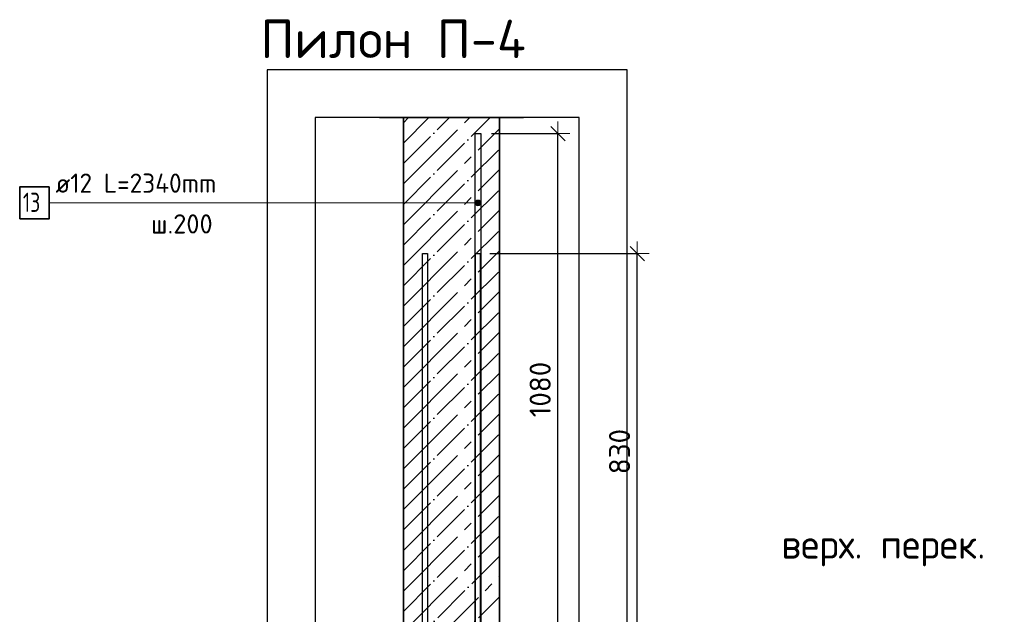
# Model space of a CAD drawing. Header units: millimetres. Extents: x 2792 to 69837, y -2757 to 29968.
# Tile 14 of 77: x 6276 to 8327, y 10171 to 11410. Entities that reach past the tile are written whole.
import ezdxf

# ---------------------------------------------------------------- set-up
doc = ezdxf.new("R2010")
doc.units = ezdxf.units.MM
doc.header["$PDMODE"] = 65
doc.linetypes.add('______11', pattern=[100, 80, -10, 0, -10])
doc.linetypes.add('______5', pattern=[220, 160, -20, 20, -20])
for name, color, linetype, lineweight in [('Standard', 7, 'Continuous', 25), ('Арм.стержн. вертикальными 1', 22, 'Continuous', 35), ('Высотная отметки_ общее', 7, 'Continuous', 13), ('Размерная линия_ общее', 7, 'Continuous', 13)]:
    doc.layers.add(name, color=color, linetype=linetype, lineweight=lineweight)
doc.layers.add('Арм.стержн. вертикальными 2', color=7, linetype='Continuous', lineweight=35, true_color=0x006e00)
doc.styles.add('ISOCPEUR', font='ISOCPEUR')
doc.dimstyles.new('DIMSTYLE_3', dxfattribs={"dimtxt": 44, "dimasz": 50, "dimexe": 0, "dimexo": 0, "dimgap": 22, "dimtad": 2, "dimdec": 0, "dimrnd": 5, "dimzin": 12, "dimdsep": 46, "dimtxsty": 'ISOCPEUR', "dimblk1": 'ALL_ML_STRICH', "dimblk2": 'ALL_ML_STRICH', "dimsah": 1, "dimcen": 0, "dimclrd": 7, "dimclre": 256, "dimclrt": 7, "dimadec": 0, "dimazin": 0, "dimtfac": 1, "dimtdec": 0, "dimtix": 1, "dimtmove": 2, "dimatfit": 3, "dimfxl": 0, "dimtzin": 0, "dimlwd": 0, "dimlwe": -3, "dimarcsym": 0})

# ---------------------------------------------------------------- blocks, each defined once
blk = doc.blocks.new('ALL_ML_STRICH')
at = {"color": 0, "linetype": 'ByBlock', "lineweight": -2}
for p, q in [((0, -0.5), (0, 0.5)), ((-1, 0), (0.5, 0)), ((-0.3, -0.3), (0.3, 0.3))]:
    blk.add_line(p, q, dxfattribs=at)
blk = doc.blocks.new('*D102')
at = {"layer": 'DEFPOINTS', "color": 7, "linetype": 'Continuous', "lineweight": 13, "transparency": 33554687}
for p in [(7238.2, 11172.6), (7274.7, 10092.6), (7396.7, 10092.6)]:
    blk.add_point(p, dxfattribs=at)
at = {"layer": 'Размерная линия_ общее', "color": 253, "linetype": 'Continuous', "lineweight": -2, "true_color": 0xa0a0a0, "transparency": 33554687}
for p, q in [((7258.2, 11172.6), (7396.7, 11172.6)), ((7294.7, 10092.6), (7396.7, 10092.6))]:
    blk.add_line(p, q, dxfattribs=at)
at = {"layer": 'Размерная линия_ общее', "color": 7, "linetype": 'Continuous', "lineweight": -2, "transparency": 33554687}
blk.add_line((7396.7, 10092.6), (7396.7, 11172.6), dxfattribs=at)
at = {"layer": 'Размерная линия_ общее', "color": 7, "linetype": 'Continuous', "lineweight": 13, "transparency": 33554687, "xscale": 50, "yscale": 50, "zscale": 50}
for p, rotation in [((7396.7, 11172.6), 90), ((7396.7, 10092.6), 270)]:
    blk.add_blockref('ALL_ML_STRICH', p, dxfattribs=dict(at, rotation=rotation))
at = {"layer": 'Размерная линия_ общее', "color": 7, "linetype": 'Continuous', "lineweight": 13, "transparency": 33554687, "insert": (7359.7, 10639.2), "char_height": 44, "width": 176, "attachment_point": 5, "rotation": 90, "style": 'ISOCPEUR'}
blk.add_mtext('\\A1;{1080}', dxfattribs=at)
blk = doc.blocks.new('COMPLEX_ELEVATIONDIM_4')
at = {"layer": 'Высотная отметки_ общее', "color": 7, "linetype": 'Continuous', "lineweight": 13, "transparency": 33554687, "insert": (7862.2, 10270.5), "char_height": 60, "width": 478.865, "attachment_point": 7, "style": 'ISOCPEUR'}
blk.add_mtext('\\W0.97;верх. перек.', dxfattribs=at)
blk = doc.blocks.new('*D112')
at = {"layer": 'DEFPOINTS', "color": 7, "linetype": 'Continuous', "lineweight": 13, "transparency": 33554687}
for p in [(7234.7, 10922.6), (7274.7, 10092.6), (7562.1, 10092.6)]:
    blk.add_point(p, dxfattribs=at)
at = {"layer": 'Размерная линия_ общее', "color": 253, "linetype": 'Continuous', "lineweight": -2, "true_color": 0xa0a0a0, "transparency": 33554687}
for p, q in [((7254.7, 10922.6), (7562.1, 10922.6)), ((7294.7, 10092.6), (7562.1, 10092.6))]:
    blk.add_line(p, q, dxfattribs=at)
at = {"layer": 'Размерная линия_ общее', "color": 7, "linetype": 'Continuous', "lineweight": -2, "transparency": 33554687}
blk.add_line((7562.1, 10092.6), (7562.1, 10922.6), dxfattribs=at)
at = {"layer": 'Размерная линия_ общее', "color": 7, "linetype": 'Continuous', "lineweight": 13, "transparency": 33554687, "xscale": 50, "yscale": 50, "zscale": 50}
for p, rotation in [((7562.1, 10922.6), 90), ((7562.1, 10092.6), 270)]:
    blk.add_blockref('ALL_ML_STRICH', p, dxfattribs=dict(at, rotation=rotation))
at = {"layer": 'Размерная линия_ общее', "color": 7, "linetype": 'Continuous', "lineweight": 13, "transparency": 33554687, "insert": (7525.1, 10509.8), "char_height": 44, "width": 132, "attachment_point": 5, "rotation": 90, "style": 'ISOCPEUR'}
blk.add_mtext('\\A1;{830}', dxfattribs=at)

msp = doc.modelspace()

# ---------------------------------------------------------------- hatches: boundary and pattern name
at = {"layer": 'Арм.стержн. вертикальными 2', "linetype": 'Continuous', "lineweight": 13, "transparency": 33554687}
for points in [[(7225, 11025.1), (7225, 11031.1), (7224.2, 11028.1)], [(7225, 11031.1), (7227.2, 11022.9), (7227.2, 11033.2)], [(7225, 11031.1), (7225, 11025.1), (7227.2, 11022.9)], [(7227.2, 11033.2), (7230.2, 11022.1), (7230.2, 11034.1)], [(7227.2, 11033.2), (7227.2, 11022.9), (7230.2, 11022.1)], [(7230.2, 11034.1), (7230.2, 11022.1), (7233.2, 11022.9)], [(7230.2, 11034.1), (7233.2, 11022.9), (7233.2, 11033.2)], [(7233.2, 11033.2), (7233.2, 11022.9), (7235.4, 11025.1)], [(7233.2, 11033.2), (7235.4, 11025.1), (7235.4, 11031.1)], [(7235.4, 11031.1), (7235.4, 11025.1), (7236.2, 11028.1)]]:
    msp.add_hatch(color=7, dxfattribs=at).paths.add_polyline_path(points)

# ---------------------------------------------------------------- linework, layer by layer
at = {"color": 52, "linetype": 'Continuous', "lineweight": -3, "transparency": 33554687}
for p, q in [((6890.7, 11205.9), (6890.7, 6462.4)), ((7440.7, 11205.9), (6890.7, 11205.9)), ((6890.7, 11205.9), (6890.7, 6462.4)), ((7440.7, 11205.9), (6890.7, 11205.9)), ((7440.7, 6462.4), (7440.7, 11205.9)), ((7440.7, 6462.4), (7440.7, 11205.9))]:
    msp.add_line(p, q, dxfattribs=at)
at = {"color": 7, "linetype": 'Continuous', "lineweight": 25, "transparency": 33554687}
msp.add_line((7024.7, 11205.9), (7324.7, 11205.9), dxfattribs=at)
at = {"color": 253, "linetype": '______11', "lineweight": -3, "true_color": 0xababab, "transparency": 33554687}
for p, q in [((7074.7, 11025.2), (7255.4, 11205.9)), ((7074.7, 11110), (7170.6, 11205.9)), ((7074.7, 11194.9), (7085.7, 11205.9)), ((7074.7, 10940.3), (7274.7, 11140.3)), ((7074.7, 10855.5), (7274.7, 11055.5)), ((7074.7, 10770.6), (7274.7, 10970.6)), ((7074.7, 10685.8), (7274.7, 10885.8)), ((7074.7, 10600.9), (7274.7, 10800.9)), ((7074.7, 10516.1), (7274.7, 10716.1)), ((7074.7, 10431.2), (7274.7, 10631.2)), ((7074.7, 10346.4), (7274.7, 10546.4)), ((7074.7, 10261.5), (7274.7, 10461.5)), ((7074.7, 10176.7), (7274.7, 10376.7)), ((7075.5, 10092.6), (7274.7, 10291.8)), ((7160.3, 10092.6), (7274.7, 10207))]:
    msp.add_line(p, q, dxfattribs=at)
at = {"color": 253, "linetype": '______5', "lineweight": -3, "true_color": 0xababab, "transparency": 33554687}
for p, q in [((7074.7, 11067.6), (7213, 11205.9)), ((7074.7, 11152.5), (7128.1, 11205.9)), ((7074.7, 10982.8), (7274.7, 11182.8)), ((7074.7, 10897.9), (7274.7, 11097.9)), ((7074.7, 10813.1), (7274.7, 11013.1)), ((7074.7, 10728.2), (7274.7, 10928.2)), ((7074.7, 10643.4), (7274.7, 10843.4)), ((7074.7, 10558.5), (7274.7, 10758.5)), ((7074.7, 10473.6), (7274.7, 10673.6)), ((7074.7, 10388.8), (7274.7, 10588.8)), ((7074.7, 10303.9), (7274.7, 10503.9)), ((7074.7, 10219.1), (7274.7, 10419.1)), ((7074.7, 10134.2), (7274.7, 10334.2)), ((7117.9, 10092.6), (7274.7, 10249.4))]:
    msp.add_line(p, q, dxfattribs=at)
at = {"color": 7, "linetype": 'Continuous', "lineweight": 35, "transparency": 33554687}
for p, q in [((7074.7, 11205.9), (7074.7, 10092.6)), ((7274.7, 10092.6), (7274.7, 11205.9))]:
    msp.add_line(p, q, dxfattribs=at)
at = {"layer": 'Standard', "color": 7, "linetype": 'Continuous', "lineweight": 25, "transparency": 33554687}
msp.add_lwpolyline([(6790.7, 6362.4), (7540.7, 6362.4), (7540.7, 11305.9), (6790.7, 11305.9), (6790.7, 6362.4)], dxfattribs=at)
at = {"layer": 'Арм.стержн. вертикальными 1', "color": 4, "linetype": 'Continuous', "lineweight": 25, "transparency": 33554687}
for points in [[(7114.7, 6792.6), (7114.7, 10922.6), (7124.7, 10922.6), (7124.7, 6792.6), (7114.7, 6792.6)], [(7114.7, 6792.6), (7114.7, 10922.6), (7124.7, 10922.6), (7124.7, 6792.6), (7114.7, 6792.6)], [(7224.7, 6792.6), (7224.7, 10922.6), (7234.7, 10922.6), (7234.7, 6792.6), (7224.7, 6792.6)], [(7224.7, 6792.6), (7224.7, 10922.6), (7234.7, 10922.6), (7234.7, 6792.6), (7224.7, 6792.6)]]:
    msp.add_lwpolyline(points, dxfattribs=at)
at = {"layer": 'Арм.стержн. вертикальными 2', "color": 7, "linetype": 'Continuous', "lineweight": 13, "transparency": 33554687}
for p, q in [((6336.8, 11028.1), (6940.8, 11028.1)), ((6940.8, 11028.1), (7230.2, 11028.1)), ((7224.2, 11028.1), (7224.2, 11028.1)), ((7230.2, 11034.1), (7230.2, 11034.1)), ((7230.2, 11022.1), (7230.2, 11022.1)), ((7236.2, 11028.1), (7236.2, 11028.1))]:
    msp.add_line(p, q, dxfattribs=at)
at = {"layer": 'Арм.стержн. вертикальными 2', "color": 34, "linetype": 'Continuous', "lineweight": 25, "transparency": 33554687}
msp.add_lwpolyline([(7236.2, 11172.6), (7236.2, 8832.6), (7224.2, 8832.6), (7224.2, 11172.6), (7236.2, 11172.6)], dxfattribs=at)
msp.add_lwpolyline([(7236.2, 11172.6), (7236.2, 8832.6), (7224.2, 8832.6), (7224.2, 11172.6), (7236.2, 11172.6)], dxfattribs=at)
at = {"layer": 'Арм.стержн. вертикальными 2', "color": 7, "linetype": 'Continuous', "lineweight": 35, "transparency": 33554687}
msp.add_lwpolyline([(6275.5, 10994.7), (6336.8, 10994.7), (6336.8, 11061.4), (6275.5, 11061.4), (6275.5, 10994.7)], dxfattribs=at)
at = {"layer": 'Арм.стержн. вертикальными 2', "color": 7, "linetype": 'Continuous', "lineweight": 13, "transparency": 33554687}
msp.add_circle((7230.2, 11028.1), 6, dxfattribs=at)

# ---------------------------------------------------------------- block references
at = {"layer": 'Высотная отметки_ общее', "color": 7, "linetype": 'Continuous', "lineweight": 13, "transparency": 33554687}
msp.add_blockref('COMPLEX_ELEVATIONDIM_4', (0, 0), dxfattribs=at)

# ---------------------------------------------------------------- texts
at = {"layer": 'Standard', "color": 7, "linetype": 'Continuous', "lineweight": 13, "transparency": 33554687, "attachment_point": 4, "style": 'ISOCPEUR'}
for s, insert, char_height, width in [('\\A1;{\\fISOCPEUR|i0|b0;\\H80.000000;\\W1.000000;\\C7;Пилон П-4}\\P', (6776.8, 11370.1), 80, 558.806), ('\\A1;{\\fISOCPEUR|i0|b0;\\H40.000000;\\W1.000000;\\C7;ш.200}\\P', (6548.9, 10984.4), 40, 150.857)]:
    msp.add_mtext(s, dxfattribs=dict(at, insert=insert, char_height=char_height, width=width))
at = {"layer": 'Арм.стержн. вертикальными 2', "color": 7, "linetype": 'Continuous', "lineweight": 25, "transparency": 33554687, "char_height": 40, "attachment_point": 7, "style": 'ISOCPEUR'}
for s, insert, width in [('\\W0.96;ø12 L=2340mm ', (6350.2, 11049.4), 395.02), ('\\W0.75;13', (6282.2, 11009.4), 62.971)]:
    msp.add_mtext(s, dxfattribs=dict(at, insert=insert, width=width))

# ---------------------------------------------------------------- dimensions: what is measured, and where the dimension line sits
at = {"layer": 'Размерная линия_ общее', "color": 7, "linetype": 'Continuous', "lineweight": 13, "transparency": 33554687}
for base, p2, picture, middle in [((7396.7, 11172.6), (7258.2, 11172.6), '*D102', (7359.7, 10639.2)), ((7562.1, 10922.6), (7254.7, 10922.6), '*D112', (7525.1, 10509.8))]:
    dim = msp.add_linear_dim(base=base, p1=(7294.7, 10092.6), p2=p2, angle=90, dimstyle='DIMSTYLE_3', override={"dimpost": '<>', "dimclrd": 7, "dimclre": 253, "dimclrt": 7, "dimlwd": 0, "dimlwe": 65533}, dxfattribs=at)
    dim.commit()
    dim.dimension.update_dxf_attribs({"geometry": picture, "text_midpoint": middle, "dimtype": 160})

doc.saveas('drawing.dxf')
